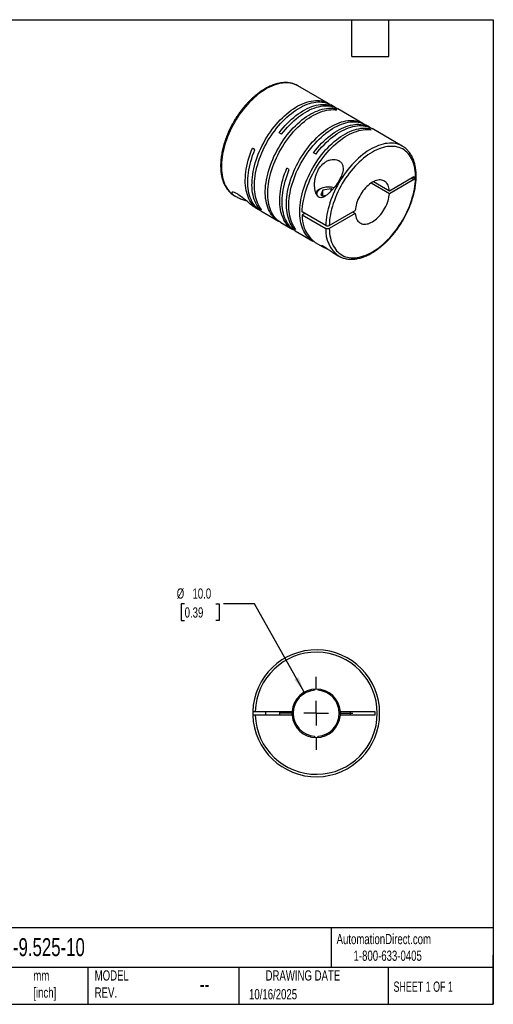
# Model space of a CAD drawing. Header units: millimetres. Extents: x 6 to 273, y 6 to 210.
# Tile 2 of 2: x 175 to 273, y 6 to 210. Entities that reach past the tile are written whole.
import ezdxf

# ---------------------------------------------------------------- set-up
doc = ezdxf.new("R2010")
doc.units = ezdxf.units.MM
doc.linetypes.add('SLD-Center', pattern=[19.05, 15.24, -1.27, 1.27, -1.27])
doc.linetypes.add('SLD-Solid', pattern=[0])
doc.layers.add('CENTER', color=40, linetype='SLD-Center')
doc.layers.add('DIMENSIONS', color=140, linetype='SLD-Solid', lineweight=25)
doc.layers.add('TEXT', color=140, linetype='SLD-Solid', lineweight=25)
doc.styles.add('SLDTEXTSTYLE0', font='TXT', dxfattribs={"width": 0.7})
doc.styles.add('SLDTEXTSTYLE1', font='TXT', dxfattribs={"width": 0.65})
doc.dimstyles.new('SLDDIMSTYLE3', dxfattribs={"dimtxt": 2.158008, "dimasz": 3.302, "dimexe": 0, "dimexo": 0.0625, "dimgap": 0.539502, "dimtad": 0, "dimtih": 1, "dimtoh": 1, "dimdec": 1, "dimrnd": 1e-09, "dimzin": 4, "dimdsep": 46, "dimtxsty": 'SLDTEXTSTYLE0', "dimsah": 1, "dimcen": 0, "dimadec": 0, "dimazin": 1, "dimtfac": 1, "dimtdec": 1, "dimtofl": 0, "dimtmove": 0, "dimatfit": 3, "dimfxl": 0, "dimfrac": 2, "dimtolj": 1, "dimtzin": 12, "dimarcsym": 0})

# ---------------------------------------------------------------- blocks, each defined once
blk = doc.blocks.new('_D_4')
at = {"layer": 'DIMENSIONS'}
for p, q in [((209.31, 88.98), (208.58, 88.98)), ((208.58, 88.98), (208.58, 85.55)), ((215.72, 88.98), (216.44, 88.98)), ((216.44, 88.98), (216.44, 85.55)), ((223.7, 88.98), (217.35, 88.98)), ((234.02, 70.76), (223.7, 88.98)), ((208.58, 85.55), (209.31, 85.55)), ((216.44, 85.55), (215.72, 85.55))]:
    blk.add_line(p, q, dxfattribs=at)
blk.add_solid([(234.02, 70.76), (232.83, 73.88), (231.95, 73.38)], dxfattribs=at)
at = {"layer": 'DIMENSIONS', "char_height": 2.117, "attachment_point": 1, "style": 'SLDTEXTSTYLE0'}
for s, insert in [('%%c', (207.68, 92.19)), ('10.0', (210.93, 92.19)), ('0.39', (209.31, 88.28))]:
    blk.add_mtext(s, dxfattribs=dict(at, insert=insert))
blk = doc.blocks.new('SW_CENTERMARKSYMBOL_1')
at = {"layer": 'CENTER', "color": 0}
for p, q in [((0, 5.08), (0, 7.54)), ((0, 0), (0, 2.54)), ((-5.08, 0), (-7.54, 0)), ((0, 0), (-2.54, 0)), ((0, 0), (0, -2.54)), ((0, 0), (2.54, 0)), ((5.08, 0), (7.54, 0)), ((0, -5.08), (0, -7.54))]:
    blk.add_line(p, q, dxfattribs=at)

msp = doc.modelspace()

# ---------------------------------------------------------------- linework, layer by layer
for p, q in [((239.03, 192.26), (232.7, 195.91)), ((232.71, 195.9), (232.7, 195.91)), ((240.4, 191.46), (239.53, 191.97)), ((240.76, 190.92), (240.25, 191.21)), ((240.25, 190.98), (240.25, 191.21)), ((246.13, 188.15), (240.91, 191.17)), ((247.51, 187.36), (246.63, 187.86)), ((247.86, 186.82), (247.36, 187.11)), ((247.36, 186.87), (247.36, 187.11)), ((254.26, 183.46), (248.01, 187.07)), ((229.34, 185.92), (228.83, 186.21)), ((223.81, 182.72), (223.31, 183.01)), ((254.26, 183.46), (254.25, 183.47)), ((236.44, 181.81), (235.94, 182.1)), ((230.92, 178.62), (230.42, 178.91)), ((251.59, 174.25), (256.62, 177.16)), ((256.09, 176.85), (256.62, 176.54)), ((256.62, 177.16), (256.62, 176.54)), ((251.59, 173.64), (247.8, 175.83)), ((248.33, 176.14), (251.59, 174.25)), ((256.62, 176.54), (251.59, 173.64)), ((219.6, 173.22), (219.79, 173.11)), ((237.35, 174.67), (237.14, 174.54)), ((237.86, 174.37), (237.41, 173.41)), ((238.1, 173.01), (237.41, 173.41)), ((239.54, 174.63), (237.86, 174.37)), ((237.86, 173.15), (237.86, 174.37)), ((238.47, 173.24), (237.86, 173.15)), ((239.8, 174.48), (239.54, 174.63)), ((239.54, 174.19), (239.54, 174.63)), ((223.93, 170.72), (224.55, 170.36)), ((224.69, 170.62), (224.89, 170.74)), ((225.19, 170.33), (224.69, 170.62)), ((225.05, 170.07), (228.68, 167.97)), ((238.46, 167.08), (233.58, 169.89)), ((234.11, 169.58), (233.58, 169.28)), ((233.58, 169.28), (238.46, 166.46)), ((239.16, 167.08), (244.54, 170.18)), ((244.54, 169.57), (239.16, 166.46)), ((244.01, 169.88), (244.54, 169.57)), ((229.19, 167.68), (231.65, 166.26)), ((231.8, 166.52), (232, 166.63)), ((232.3, 166.23), (231.8, 166.52)), ((232.16, 165.97), (235.79, 163.87)), ((236.29, 163.58), (237.86, 162.68)), ((239.94, 161.47), (241.16, 160.77)), ((236.11, 71.4), (236.11, 71.16)), ((236.86, 71.16), (236.86, 71.4)), ((223.89, 66.78), (231.5, 66.78)), ((231.5, 66.03), (223.89, 66.03)), ((225.98, 66.78), (225.98, 66.03)), ((228.98, 66.03), (228.98, 66.78)), ((231.48, 66.41), (231.5, 66.78)), ((231.5, 66.03), (231.48, 66.41)), ((241.47, 66.78), (248.58, 66.78)), ((248.58, 66.03), (241.47, 66.03)), ((243.58, 66.03), (243.58, 66.78)), ((248.58, 66.78), (248.58, 66.03)), ((236.11, 61.66), (236.11, 61.42)), ((236.86, 61.42), (236.86, 61.66))]:
    msp.add_line(p, q)
at = {"flags": 128}
for points in [[(232.7, 195.91), (232.69, 195.91), (232.35, 196.09), (232, 196.24), (231.63, 196.35), (231.24, 196.44), (230.84, 196.5), (230.43, 196.52), (230.01, 196.52), (229.58, 196.48), (229.14, 196.42), (228.69, 196.32), (228.24, 196.19), (227.78, 196.04), (227.32, 195.85), (226.85, 195.64), (226.38, 195.39), (225.91, 195.12), (225.45, 194.83), (224.98, 194.5), (224.52, 194.15), (224.06, 193.78), (223.6, 193.38), (223.15, 192.96), (222.71, 192.52), (222.28, 192.06), (221.86, 191.58), (221.45, 191.08), (221.05, 190.56), (220.67, 190.03), (220.3, 189.48), (219.94, 188.93), (219.6, 188.36), (219.28, 187.78), (218.97, 187.19), (218.69, 186.6), (218.42, 186), (218.17, 185.4), (217.94, 184.79), (217.74, 184.19), (217.55, 183.58), (217.39, 182.98), (217.25, 182.38), (217.13, 181.79), (217.03, 181.21), (216.96, 180.63), (216.91, 180.06), (216.89, 179.51), (216.89, 178.97), (216.91, 178.44), (216.96, 177.93), (217.03, 177.43), (217.12, 176.96), (217.24, 176.5), (217.38, 176.06), (217.54, 175.65), (217.72, 175.26), (217.93, 174.89), (218.15, 174.55), (218.4, 174.23), (218.67, 173.94), (218.95, 173.67), (219.26, 173.44), (219.58, 173.23), (219.6, 173.22)], [(224.69, 170.62), (224.45, 170.94), (224.23, 171.29), (224.02, 171.66), (223.84, 172.05), (223.69, 172.47), (223.55, 172.9), (223.44, 173.36), (223.35, 173.84), (223.28, 174.33), (223.23, 174.85), (223.21, 175.37), (223.22, 175.91), (223.24, 176.47), (223.3, 177.03), (223.37, 177.61), (223.47, 178.19), (223.59, 178.78), (223.73, 179.38), (223.89, 179.98), (224.08, 180.58), (224.29, 181.18), (224.52, 181.79), (224.77, 182.39), (225.03, 182.98), (225.32, 183.57), (225.63, 184.16), (225.95, 184.74), (226.29, 185.3), (226.65, 185.86), (227.02, 186.4), (227.4, 186.93), (227.8, 187.44), (228.21, 187.94), (228.63, 188.42), (229.06, 188.88), (229.49, 189.32), (229.94, 189.74), (230.39, 190.13), (230.85, 190.5), (231.31, 190.85), (231.78, 191.17), (232.24, 191.47), (232.71, 191.74), (233.18, 191.98), (233.64, 192.2), (234.1, 192.38), (234.56, 192.54), (235.01, 192.66), (235.46, 192.76), (235.9, 192.83), (236.33, 192.86), (236.75, 192.87), (237.16, 192.84), (237.55, 192.79), (237.94, 192.7), (238.31, 192.59), (238.66, 192.44), (239, 192.27), (239.27, 192.1)], [(225.19, 170.33), (224.95, 170.65), (224.73, 171), (224.53, 171.37), (224.35, 171.76), (224.19, 172.18), (224.05, 172.61), (223.94, 173.07), (223.85, 173.55), (223.78, 174.04), (223.74, 174.56), (223.72, 175.08), (223.72, 175.62), (223.75, 176.18), (223.8, 176.74), (223.87, 177.32), (223.97, 177.9), (224.09, 178.49), (224.23, 179.09), (224.4, 179.69), (224.58, 180.29), (224.79, 180.89), (225.02, 181.5), (225.27, 182.1), (225.54, 182.69), (225.82, 183.29), (226.13, 183.87), (226.45, 184.45), (226.79, 185.01), (227.15, 185.57), (227.52, 186.11), (227.9, 186.64), (228.3, 187.15), (228.71, 187.65), (229.13, 188.13), (229.56, 188.59), (230, 189.03), (230.44, 189.45), (230.89, 189.84), (231.35, 190.21), (231.81, 190.56), (232.28, 190.88), (232.74, 191.18), (233.21, 191.45), (233.68, 191.69), (234.14, 191.91), (234.61, 192.09), (235.06, 192.25), (235.52, 192.37), (235.96, 192.47), (236.4, 192.54), (236.83, 192.57), (237.25, 192.58), (237.66, 192.56), (238.05, 192.5), (238.44, 192.41), (238.81, 192.3), (239.16, 192.15), (239.5, 191.98), (239.53, 191.97)], [(228.94, 167.84), (228.66, 167.99), (228.34, 168.2), (228.04, 168.43), (227.75, 168.69), (227.49, 168.98), (227.24, 169.3), (227.01, 169.64), (226.81, 170.01), (226.63, 170.4), (226.46, 170.81), (226.32, 171.25), (226.21, 171.7), (226.11, 172.18), (226.04, 172.67), (226, 173.18), (225.97, 173.7), (225.97, 174.24), (226, 174.8), (226.04, 175.36), (226.11, 175.93), (226.21, 176.52), (226.32, 177.11), (226.46, 177.7), (226.63, 178.3), (226.81, 178.9), (227.01, 179.51), (227.24, 180.11), (227.49, 180.71), (227.75, 181.31), (228.04, 181.9), (228.34, 182.48), (228.66, 183.06), (229, 183.63), (229.35, 184.19), (229.72, 184.73), (230.1, 185.26), (230.5, 185.78), (230.9, 186.28), (231.32, 186.76), (231.75, 187.22), (232.19, 187.66), (232.63, 188.08), (233.08, 188.48), (233.54, 188.86), (234, 189.21), (234.47, 189.54), (234.93, 189.84), (235.4, 190.11), (235.87, 190.36), (236.33, 190.58), (236.79, 190.76), (237.25, 190.93), (237.71, 191.06), (238.15, 191.16), (238.59, 191.23), (239.02, 191.27), (239.44, 191.28), (239.86, 191.26), (240.25, 191.21)], [(228.83, 186.21), (229.23, 186.72), (229.64, 187.21), (230.07, 187.69), (230.5, 188.15), (230.94, 188.58), (231.38, 189), (231.84, 189.39), (232.29, 189.76), (232.76, 190.1), (233.22, 190.42), (233.69, 190.71), (234.16, 190.98), (234.62, 191.22), (235.09, 191.43), (235.55, 191.61), (236, 191.76), (236.46, 191.88), (236.9, 191.98), (237.34, 192.04), (237.77, 192.07), (238.19, 192.07), (238.59, 192.04), (238.99, 191.98), (239.37, 191.89), (239.74, 191.77), (240.09, 191.63), (240.43, 191.45), (240.65, 191.31)], [(229.34, 185.92), (229.74, 186.43), (230.15, 186.92), (230.57, 187.4), (231, 187.86), (231.44, 188.29), (231.88, 188.71), (232.34, 189.1), (232.8, 189.47), (233.26, 189.81), (233.72, 190.13), (234.19, 190.42), (234.66, 190.69), (235.12, 190.93), (235.59, 191.14), (236.05, 191.32), (236.51, 191.47), (236.96, 191.59), (237.4, 191.69), (237.84, 191.75), (238.27, 191.78), (238.69, 191.78), (239.09, 191.75), (239.49, 191.69), (239.87, 191.6), (240.24, 191.48), (240.59, 191.34), (240.91, 191.17)], [(229.19, 167.68), (229.16, 167.7), (228.84, 167.91), (228.54, 168.14), (228.25, 168.4), (227.99, 168.69), (227.74, 169.01), (227.52, 169.35), (227.31, 169.72), (227.13, 170.11), (226.97, 170.52), (226.83, 170.96), (226.71, 171.41), (226.62, 171.89), (226.55, 172.38), (226.5, 172.89), (226.48, 173.41), (226.48, 173.95), (226.5, 174.51), (226.55, 175.07), (226.62, 175.64), (226.71, 176.23), (226.83, 176.82), (226.97, 177.41), (227.13, 178.01), (227.31, 178.61), (227.52, 179.22), (227.74, 179.82), (227.99, 180.42), (228.25, 181.02), (228.54, 181.61), (228.84, 182.19), (229.16, 182.77), (229.5, 183.34), (229.85, 183.9), (230.22, 184.44), (230.6, 184.97), (231, 185.49), (231.41, 185.99), (231.82, 186.47), (232.25, 186.93), (232.69, 187.37), (233.13, 187.79), (233.59, 188.19), (234.04, 188.57), (234.5, 188.92), (234.97, 189.25), (235.44, 189.55), (235.9, 189.82), (236.37, 190.07), (236.83, 190.29), (237.3, 190.47), (237.76, 190.64), (238.21, 190.77), (238.66, 190.87), (239.09, 190.94), (239.53, 190.98), (239.95, 190.99), (240.36, 190.97), (240.76, 190.92)], [(231.8, 166.52), (231.55, 166.84), (231.33, 167.18), (231.13, 167.55), (230.95, 167.95), (230.79, 168.36), (230.66, 168.8), (230.54, 169.26), (230.45, 169.74), (230.38, 170.23), (230.34, 170.74), (230.32, 171.27), (230.32, 171.81), (230.35, 172.37), (230.4, 172.93), (230.48, 173.51), (230.57, 174.09), (230.69, 174.68), (230.83, 175.28), (231, 175.88), (231.19, 176.48), (231.39, 177.08), (231.62, 177.68), (231.87, 178.28), (232.14, 178.88), (232.43, 179.47), (232.73, 180.06), (233.06, 180.63), (233.4, 181.2), (233.75, 181.75), (234.12, 182.3), (234.51, 182.83), (234.9, 183.34), (235.31, 183.84), (235.73, 184.32), (236.16, 184.78), (236.6, 185.21), (237.05, 185.63), (237.5, 186.03), (237.96, 186.4), (238.42, 186.75), (238.88, 187.07), (239.35, 187.37), (239.82, 187.64), (240.28, 187.88), (240.75, 188.09), (241.21, 188.28), (241.67, 188.44), (242.12, 188.56), (242.57, 188.66), (243, 188.72), (243.43, 188.76), (243.85, 188.77), (244.26, 188.74), (244.66, 188.69), (245.04, 188.6), (245.41, 188.49), (245.77, 188.34), (246.11, 188.17), (246.38, 188)], [(232.3, 166.23), (232.06, 166.55), (231.83, 166.89), (231.63, 167.26), (231.45, 167.66), (231.29, 168.07), (231.16, 168.51), (231.04, 168.97), (230.95, 169.45), (230.89, 169.94), (230.84, 170.45), (230.82, 170.98), (230.83, 171.52), (230.85, 172.08), (230.9, 172.64), (230.98, 173.22), (231.07, 173.8), (231.19, 174.39), (231.34, 174.99), (231.5, 175.59), (231.69, 176.19), (231.9, 176.79), (232.12, 177.39), (232.37, 178), (232.64, 178.59), (232.93, 179.18), (233.24, 179.77), (233.56, 180.34), (233.9, 180.91), (234.25, 181.46), (234.62, 182.01), (235.01, 182.54), (235.41, 183.05), (235.81, 183.55), (236.23, 184.03), (236.66, 184.49), (237.1, 184.92), (237.55, 185.34), (238, 185.74), (238.46, 186.11), (238.92, 186.46), (239.38, 186.78), (239.85, 187.08), (240.32, 187.35), (240.78, 187.59), (241.25, 187.8), (241.71, 187.99), (242.17, 188.15), (242.62, 188.27), (243.07, 188.37), (243.51, 188.44), (243.94, 188.47), (244.36, 188.48), (244.76, 188.45), (245.16, 188.4), (245.55, 188.31), (245.92, 188.2), (246.27, 188.05), (246.61, 187.88), (246.63, 187.86)], [(236.05, 163.74), (235.77, 163.89), (235.45, 164.09), (235.14, 164.33), (234.86, 164.59), (234.59, 164.88), (234.35, 165.2), (234.12, 165.54), (233.92, 165.91), (233.73, 166.3), (233.57, 166.71), (233.43, 167.15), (233.31, 167.6), (233.22, 168.07), (233.15, 168.57), (233.1, 169.08), (233.08, 169.6), (233.08, 170.14), (233.1, 170.69), (233.15, 171.26), (233.22, 171.83), (233.31, 172.41), (233.43, 173), (233.57, 173.6), (233.73, 174.2), (233.92, 174.8), (234.12, 175.4), (234.35, 176.01), (234.59, 176.61), (234.86, 177.2), (235.14, 177.8), (235.45, 178.38), (235.77, 178.96), (236.1, 179.53), (236.46, 180.08), (236.83, 180.63), (237.21, 181.16), (237.6, 181.67), (238.01, 182.17), (238.43, 182.66), (238.86, 183.12), (239.29, 183.56), (239.74, 183.98), (240.19, 184.38), (240.65, 184.76), (241.11, 185.11), (241.57, 185.43), (242.04, 185.74), (242.51, 186.01), (242.97, 186.25), (243.44, 186.47), (243.9, 186.66), (244.36, 186.82), (244.81, 186.95), (245.26, 187.05), (245.7, 187.13), (246.13, 187.17), (246.55, 187.18), (246.96, 187.16), (247.36, 187.11)], [(235.94, 182.1), (236.34, 182.62), (236.75, 183.11), (237.17, 183.59), (237.6, 184.04), (238.04, 184.48), (238.49, 184.89), (238.94, 185.29), (239.4, 185.66), (239.86, 186), (240.33, 186.32), (240.79, 186.61), (241.26, 186.88), (241.73, 187.12), (242.19, 187.33), (242.65, 187.51), (243.11, 187.66), (243.56, 187.78), (244.01, 187.87), (244.44, 187.94), (244.87, 187.97), (245.29, 187.97), (245.7, 187.94), (246.09, 187.88), (246.48, 187.79), (246.84, 187.67), (247.2, 187.52), (247.54, 187.34), (247.76, 187.21)], [(236.44, 181.81), (236.84, 182.33), (237.25, 182.82), (237.67, 183.3), (238.1, 183.75), (238.54, 184.19), (238.99, 184.61), (239.44, 185), (239.9, 185.37), (240.37, 185.71), (240.83, 186.03), (241.3, 186.32), (241.76, 186.59), (242.23, 186.83), (242.69, 187.04), (243.16, 187.22), (243.61, 187.37), (244.06, 187.49), (244.51, 187.58), (244.95, 187.65), (245.38, 187.68), (245.79, 187.68), (246.2, 187.65), (246.6, 187.59), (246.98, 187.5), (247.35, 187.38), (247.7, 187.23), (248.01, 187.07)], [(233.58, 169.89), (233.61, 170.45), (233.66, 171.03), (233.73, 171.62), (233.83, 172.22), (233.96, 172.82), (234.1, 173.43), (234.27, 174.05), (234.47, 174.66), (234.68, 175.28), (234.92, 175.89), (235.18, 176.51), (235.46, 177.12), (235.75, 177.72), (236.07, 178.32), (236.4, 178.9), (236.76, 179.48), (237.12, 180.04), (237.51, 180.59), (237.91, 181.13), (238.32, 181.65), (238.74, 182.15), (239.17, 182.63), (239.62, 183.09), (240.07, 183.53), (240.53, 183.95), (240.99, 184.34), (241.46, 184.71), (241.94, 185.05), (242.41, 185.37), (242.89, 185.65), (243.37, 185.91), (243.85, 186.14), (244.32, 186.34), (244.79, 186.51), (245.25, 186.65), (245.71, 186.75), (246.16, 186.83), (246.6, 186.87), (247.03, 186.89), (247.45, 186.87), (247.86, 186.82)], [(224.8, 170.23), (224.78, 170.24), (224.44, 170.43), (224.11, 170.65), (223.81, 170.9), (223.52, 171.18), (223.26, 171.48), (223.02, 171.82), (222.79, 172.18), (222.59, 172.56), (222.41, 172.97), (222.26, 173.4), (222.13, 173.86), (222.02, 174.33), (221.94, 174.83), (221.88, 175.34), (221.84, 175.87), (221.83, 176.42), (221.85, 176.98), (221.89, 177.55), (221.95, 178.13), (222.04, 178.73), (222.15, 179.33), (222.29, 179.94), (222.45, 180.55), (222.63, 181.16), (222.84, 181.78), (223.06, 182.4), (223.31, 183.01)], [(254.25, 183.47), (253.93, 183.63), (253.57, 183.78), (253.2, 183.9), (252.82, 183.99), (252.42, 184.05), (252.01, 184.07), (251.59, 184.07), (251.16, 184.03), (250.72, 183.97), (250.27, 183.87), (249.82, 183.75), (249.36, 183.59), (248.9, 183.41), (248.43, 183.19), (247.96, 182.95), (247.5, 182.68), (247.03, 182.39), (246.56, 182.06), (246.1, 181.71), (245.64, 181.34), (245.18, 180.94), (244.74, 180.52), (244.3, 180.08), (243.86, 179.62), (243.44, 179.14), (243.03, 178.64), (242.63, 178.13), (242.25, 177.6), (241.88, 177.05), (241.52, 176.49), (241.18, 175.93), (240.86, 175.35), (240.55, 174.76), (240.26, 174.17), (239.99, 173.57), (239.74, 172.97), (239.52, 172.36), (239.31, 171.76), (239.12, 171.15), (238.96, 170.55), (238.82, 169.95), (238.7, 169.36), (238.6, 168.77), (238.53, 168.2), (238.48, 167.63), (238.46, 167.08)], [(239.16, 166.46), (239.19, 165.95), (239.24, 165.45), (239.31, 164.97), (239.4, 164.51), (239.52, 164.07), (239.66, 163.64), (239.83, 163.24), (240.01, 162.87), (240.22, 162.51), (240.45, 162.18), (240.69, 161.88), (240.96, 161.61), (241.24, 161.36), (241.55, 161.14), (241.87, 160.94), (242.21, 160.78), (242.56, 160.64), (242.93, 160.54), (243.31, 160.47), (243.7, 160.42), (244.11, 160.41), (244.52, 160.43), (244.95, 160.47), (245.38, 160.55), (245.82, 160.66), (246.27, 160.79), (246.72, 160.96), (247.17, 161.16), (247.63, 161.38), (248.09, 161.63), (248.54, 161.91), (249, 162.22), (249.46, 162.55), (249.91, 162.9), (250.35, 163.28), (250.79, 163.69), (251.22, 164.11), (251.65, 164.56), (252.06, 165.02), (252.47, 165.5), (252.86, 166), (253.24, 166.52), (253.61, 167.05), (253.96, 167.59), (254.29, 168.14), (254.61, 168.71), (254.91, 169.28), (255.2, 169.86), (255.46, 170.44), (255.71, 171.03), (255.93, 171.62), (256.14, 172.21), (256.32, 172.81), (256.48, 173.39), (256.62, 173.98), (256.74, 174.56), (256.83, 175.13), (256.9, 175.69), (256.95, 176.25), (256.97, 176.79), (256.97, 177.32), (256.95, 177.83), (256.9, 178.33), (256.83, 178.81), (256.74, 179.28), (256.62, 179.72), (256.48, 180.15), (256.32, 180.55), (256.14, 180.93), (255.93, 181.28), (255.71, 181.61), (255.46, 181.92), (255.2, 182.2), (254.91, 182.45), (254.61, 182.67), (254.29, 182.87), (253.96, 183.03), (253.61, 183.17), (253.24, 183.27), (252.86, 183.35), (252.47, 183.4), (252.06, 183.41), (251.65, 183.4), (251.22, 183.35), (250.79, 183.28), (250.35, 183.17), (249.91, 183.04), (249.46, 182.87), (249, 182.68), (248.54, 182.46), (248.09, 182.21), (247.63, 181.93), (247.17, 181.63), (246.72, 181.3), (246.27, 180.95), (245.82, 180.57), (245.38, 180.17), (244.95, 179.74), (244.52, 179.3), (244.11, 178.84), (243.7, 178.36), (243.31, 177.86), (242.93, 177.34), (242.56, 176.82), (242.21, 176.28), (241.87, 175.72), (241.55, 175.16), (241.24, 174.59), (240.96, 174.01), (240.69, 173.42), (240.45, 172.84), (240.22, 172.25), (240.01, 171.65), (239.83, 171.06), (239.66, 170.47), (239.52, 169.89), (239.4, 169.31), (239.31, 168.74), (239.24, 168.17), (239.19, 167.62), (239.16, 167.08)], [(225.05, 170.07), (224.75, 170.26), (224.44, 170.49), (224.16, 170.75), (223.89, 171.04), (223.64, 171.35), (223.41, 171.69), (223.2, 172.05), (223.02, 172.44), (222.85, 172.85), (222.71, 173.28), (222.59, 173.73), (222.49, 174.21), (222.42, 174.7), (222.37, 175.2), (222.34, 175.73), (222.34, 176.26), (222.36, 176.81), (222.4, 177.38), (222.47, 177.95), (222.56, 178.53), (222.67, 179.12), (222.81, 179.71), (222.97, 180.31), (223.15, 180.91), (223.35, 181.52), (223.57, 182.12), (223.81, 182.72)], [(231.91, 166.12), (231.68, 166.25), (231.35, 166.45), (231.05, 166.68), (230.76, 166.94), (230.49, 167.23), (230.24, 167.54), (230.01, 167.88), (229.81, 168.24), (229.62, 168.63), (229.46, 169.04), (229.31, 169.47), (229.19, 169.92), (229.1, 170.39), (229.02, 170.88), (228.97, 171.39), (228.95, 171.91), (228.94, 172.45), (228.96, 173), (229.01, 173.56), (229.07, 174.14), (229.16, 174.72), (229.28, 175.31), (229.41, 175.9), (229.57, 176.5), (229.75, 177.1), (229.95, 177.71), (230.18, 178.31), (230.42, 178.91)], [(232.16, 165.97), (231.86, 166.16), (231.55, 166.39), (231.26, 166.65), (230.99, 166.94), (230.75, 167.25), (230.52, 167.59), (230.31, 167.95), (230.12, 168.34), (229.96, 168.75), (229.82, 169.18), (229.7, 169.63), (229.6, 170.1), (229.52, 170.59), (229.47, 171.1), (229.45, 171.62), (229.44, 172.16), (229.46, 172.71), (229.51, 173.27), (229.58, 173.85), (229.67, 174.43), (229.78, 175.02), (229.91, 175.61), (230.07, 176.21), (230.25, 176.81), (230.46, 177.42), (230.68, 178.02), (230.92, 178.62)], [(237.02, 172.9), (236.89, 173.04), (236.78, 173.19), (236.7, 173.36), (236.65, 173.52), (236.64, 173.69), (236.66, 173.86), (236.72, 174.02), (236.8, 174.18), (236.92, 174.33), (237.08, 174.47), (237.26, 174.61), (237.46, 174.72), (237.69, 174.83), (237.94, 174.92), (238.2, 174.99), (238.48, 175.04), (238.76, 175.07), (239.05, 175.08), (239.34, 175.07), (239.63, 175.05), (239.91, 175), (240.17, 174.93), (240.19, 174.93)], [(251.59, 174.25), (251.56, 174.57), (251.5, 174.87), (251.42, 175.15), (251.31, 175.4), (251.19, 175.63), (251.04, 175.84), (250.87, 176.02), (250.68, 176.17), (250.47, 176.29), (250.25, 176.38), (250.01, 176.44), (249.76, 176.47), (249.49, 176.47), (249.22, 176.44), (248.94, 176.37), (248.65, 176.28), (248.36, 176.15), (248.07, 175.99), (247.77, 175.81), (247.48, 175.6), (247.2, 175.36), (246.91, 175.1), (246.64, 174.82), (246.38, 174.52), (246.13, 174.2), (245.89, 173.87), (245.66, 173.52), (245.46, 173.16), (245.27, 172.79), (245.1, 172.41), (244.95, 172.03), (244.82, 171.66), (244.72, 171.28), (244.63, 170.9), (244.58, 170.54), (244.54, 170.18)], [(223.93, 170.72), (223.7, 170.86), (223.49, 171.01), (223.26, 171.18), (222.94, 171.44), (222.59, 171.73), (222.26, 172.01), (221.9, 172.32), (221.56, 172.6), (221.21, 172.88), (220.87, 173.14), (220.52, 173.37), (220.2, 173.58), (219.89, 173.74), (219.6, 173.86), (219.35, 173.93), (219.15, 173.95), (219.04, 173.9), (219.02, 173.8), (219.08, 173.67), (219.16, 173.57), (219.27, 173.46), (219.59, 173.23), (219.59, 173.23)], [(244.54, 169.57), (244.58, 169.25), (244.63, 168.95), (244.72, 168.68), (244.82, 168.42), (244.95, 168.19), (245.1, 167.98), (245.27, 167.8), (245.46, 167.65), (245.66, 167.53), (245.89, 167.44), (246.13, 167.38), (246.38, 167.35), (246.64, 167.35), (246.91, 167.39), (247.2, 167.45), (247.48, 167.55), (247.77, 167.67), (248.07, 167.83), (248.36, 168.01), (248.65, 168.22), (248.94, 168.46), (249.22, 168.72), (249.49, 169), (249.76, 169.3), (250.01, 169.62), (250.25, 169.96), (250.47, 170.31), (250.68, 170.67), (250.87, 171.03), (251.04, 171.41), (251.19, 171.79), (251.31, 172.17), (251.42, 172.54), (251.5, 172.92), (251.56, 173.28), (251.59, 173.64)], [(241.16, 160.77), (241.18, 160.76), (241.18, 160.76)]]:
    msp.add_lwpolyline(points, dxfattribs=at)
for centre, radius, start, end in [((237.89, 173.1), 1.63, 117.28, 156.5358), ((240.07, 168.87), 6.5, 176.4343, 234.4681), ((244.81, 166), 6.37, 175.7912, 235.1112), ((236.48, 66.41), 13.1, 181.6404, 178.3596), ((236.48, 66.41), 12.6, 181.7055, 178.2945), ((236.48, 66.41), 5, 4.3012, 175.6988), ((236.48, 66.41), 4.76, 94.5162, 265.4838), ((236.48, 66.41), 4.76, 274.5162, 85.4838), ((236.48, 66.41), 13.1, 178.3596, 181.6404), ((236.48, 66.41), 5, 184.3012, 355.6988), ((236.48, 66.41), 5, 355.6988, 4.3012)]:
    msp.add_arc(centre, radius, start, end)
for points, knots in [([(232.71, 195.9), (232.67, 195.92), (232.52, 196.01), (232.25, 196.14), (231.9, 196.28), (231.54, 196.39), (231.16, 196.48), (230.77, 196.54), (230.38, 196.57), (229.97, 196.57), (229.55, 196.55), (229.12, 196.49), (228.69, 196.41), (228.25, 196.3), (227.81, 196.17), (227.36, 196), (226.91, 195.81), (226.46, 195.6), (226.01, 195.36), (225.56, 195.09), (225.11, 194.8), (224.66, 194.48), (224.22, 194.15), (223.78, 193.79), (223.35, 193.41), (222.93, 193.01), (222.51, 192.59), (222.1, 192.15), (221.7, 191.7), (221.31, 191.23), (220.93, 190.74), (220.56, 190.24), (220.21, 189.73), (219.87, 189.21), (219.54, 188.67), (219.23, 188.13), (218.93, 187.58), (218.65, 187.02), (218.39, 186.46), (218.14, 185.89), (217.92, 185.32), (217.71, 184.74), (217.52, 184.17), (217.35, 183.6), (217.2, 183.03), (217.07, 182.46), (216.96, 181.9), (216.87, 181.34), (216.81, 180.79), (216.76, 180.25), (216.74, 179.71), (216.74, 179.19), (216.76, 178.68), (216.8, 178.18), (216.86, 177.7), (216.95, 177.23), (217.06, 176.78), (217.19, 176.35), (217.34, 175.93), (217.52, 175.54), (217.71, 175.17), (217.92, 174.82), (218.16, 174.49), (218.41, 174.19), (218.68, 173.91), (218.96, 173.65), (219.27, 173.43), (219.48, 173.28), (219.6, 173.22), (219.6, 173.22)], [0, 0, 0, 0, 0.005551, 0.02038, 0.035211, 0.050063, 0.064953, 0.079897, 0.094904, 0.109979, 0.125122, 0.140329, 0.155592, 0.170903, 0.186252, 0.20163, 0.217029, 0.232441, 0.24786, 0.263281, 0.278701, 0.294116, 0.309527, 0.32493, 0.340328, 0.355718, 0.371102, 0.38648, 0.401852, 0.417219, 0.432582, 0.447941, 0.463298, 0.478652, 0.494005, 0.509358, 0.524711, 0.540065, 0.555421, 0.570779, 0.58614, 0.601506, 0.616877, 0.632253, 0.647636, 0.663025, 0.678423, 0.693828, 0.709241, 0.724663, 0.740092, 0.755529, 0.77097, 0.786415, 0.801858, 0.817294, 0.832717, 0.848118, 0.86349, 0.878822, 0.894103, 0.909325, 0.924479, 0.939562, 0.954573, 0.96952, 0.984411, 0.999263, 1, 1, 1, 1]), ([(241.19, 160.76), (241.25, 160.73), (241.42, 160.63), (241.71, 160.49), (242.07, 160.36), (242.44, 160.26), (242.82, 160.18), (243.21, 160.13), (243.61, 160.11), (244.02, 160.12), (244.44, 160.15), (244.87, 160.21), (245.3, 160.3), (245.74, 160.42), (246.19, 160.56), (246.64, 160.73), (247.09, 160.93), (247.54, 161.15), (247.99, 161.4), (248.44, 161.68), (248.89, 161.98), (249.33, 162.3), (249.77, 162.64), (250.21, 163.01), (250.64, 163.39), (251.06, 163.8), (251.48, 164.22), (251.89, 164.66), (252.28, 165.12), (252.67, 165.6), (253.05, 166.09), (253.41, 166.59), (253.76, 167.11), (254.1, 167.63), (254.42, 168.17), (254.73, 168.72), (255.02, 169.27), (255.29, 169.83), (255.55, 170.4), (255.79, 170.97), (256.01, 171.54), (256.21, 172.11), (256.4, 172.69), (256.56, 173.26), (256.71, 173.83), (256.83, 174.4), (256.93, 174.96), (257.01, 175.51), (257.07, 176.06), (257.11, 176.6), (257.13, 177.13), (257.12, 177.65), (257.09, 178.15), (257.04, 178.65), (256.97, 179.13), (256.88, 179.59), (256.76, 180.03), (256.63, 180.46), (256.47, 180.87), (256.29, 181.26), (256.09, 181.62), (255.87, 181.97), (255.63, 182.29), (255.37, 182.58), (255.1, 182.85), (254.81, 183.1), (254.52, 183.31), (254.33, 183.42), (254.25, 183.47)], [0, 0, 0, 0, 0.008574, 0.023416, 0.038265, 0.053141, 0.06806, 0.083037, 0.098078, 0.113188, 0.128366, 0.143605, 0.158898, 0.174236, 0.18961, 0.20501, 0.220428, 0.235857, 0.251291, 0.266727, 0.28216, 0.297589, 0.313012, 0.328428, 0.343838, 0.35924, 0.374637, 0.390027, 0.405412, 0.420793, 0.436169, 0.451542, 0.466912, 0.48228, 0.497648, 0.513015, 0.528383, 0.543752, 0.559123, 0.574496, 0.589873, 0.605255, 0.620642, 0.636034, 0.651434, 0.66684, 0.682254, 0.697677, 0.713107, 0.728546, 0.743992, 0.759445, 0.774902, 0.790361, 0.805817, 0.821264, 0.836696, 0.852104, 0.867479, 0.882811, 0.898089, 0.913305, 0.928452, 0.943527, 0.958532, 0.973474, 0.988366, 1, 1, 1, 1]), ([(241.17, 176.32), (241.42, 176.73), (241.64, 177.17), (241.88, 177.82), (241.94, 178.04), (242.02, 178.47), (242.04, 178.68), (242.03, 179.1), (242, 179.29), (241.89, 179.66), (241.8, 179.83), (241.58, 180.14), (241.43, 180.27), (241.11, 180.49), (240.93, 180.57), (240.53, 180.68), (240.32, 180.71), (239.87, 180.72), (239.65, 180.69), (239.2, 180.58), (238.97, 180.5), (238.55, 180.3), (238.35, 180.17), (237.77, 179.74), (237.44, 179.38), (236.89, 178.58), (236.68, 178.16), (236.44, 177.48), (236.37, 177.24), (236.26, 176.78), (236.22, 176.55), (236.16, 176.07), (236.14, 175.84), (236.13, 175.36), (236.14, 175.12), (236.18, 174.65), (236.22, 174.41), (236.33, 173.95), (236.4, 173.73), (236.6, 173.32), (236.73, 173.13), (236.97, 172.94), (237.06, 172.89), (237.24, 172.83), (237.33, 172.82), (237.52, 172.82), (237.61, 172.83), (237.79, 172.88), (237.88, 172.91), (238.15, 173.03), (238.32, 173.13), (238.65, 173.37), (238.82, 173.5), (239.14, 173.79), (239.3, 173.94), (239.61, 174.26), (239.76, 174.42), (240.07, 174.77), (240.22, 174.95), (240.65, 175.51), (240.92, 175.9), (241.17, 176.32)], [0, 0, 0, 0, 0.0625, 0.0625, 0.09375, 0.09375, 0.125, 0.125, 0.15625, 0.15625, 0.1875, 0.1875, 0.21875, 0.21875, 0.25, 0.25, 0.28125, 0.28125, 0.3125, 0.3125, 0.34375, 0.34375, 0.375, 0.375, 0.4375, 0.4375, 0.5, 0.5, 0.53125, 0.53125, 0.5625, 0.5625, 0.59375, 0.59375, 0.625, 0.625, 0.65625, 0.65625, 0.6875, 0.6875, 0.71875, 0.71875, 0.734375, 0.734375, 0.75, 0.75, 0.765625, 0.765625, 0.78125, 0.78125, 0.8125, 0.8125, 0.84375, 0.84375, 0.875, 0.875, 0.90625, 0.90625, 0.9375, 0.9375, 1, 1, 1, 1]), ([(219.59, 173.23), (219.69, 173.17), (219.88, 173.05), (220.24, 172.87), (220.63, 172.7), (221.05, 172.53), (221.46, 172.38), (221.79, 172.28), (221.99, 172.21), (222.04, 172.2)], [0, 0, 0, 0, 0.162056, 0.324162, 0.49241, 0.660682, 0.802884, 0.945082, 1, 1, 1, 1]), ([(238.46, 167.08), (238.55, 167.02), (238.68, 166.99), (238.94, 166.99), (239.07, 167.02), (239.16, 167.08)], [0, 0, 0, 0, 0.5, 0.5, 1, 1, 1, 1]), ([(239.16, 166.46), (239.07, 166.41), (238.94, 166.38), (238.68, 166.38), (238.55, 166.41), (238.46, 166.46)], [0, 0, 0, 0, 0.5, 0.5, 1, 1, 1, 1]), ([(239.94, 161.48), (239.93, 161.48), (239.84, 161.53), (239.62, 161.67), (239.31, 161.87), (239.02, 162.08), (238.78, 162.24), (238.57, 162.39), (238.36, 162.53), (238.17, 162.66), (238, 162.75), (237.85, 162.84), (237.73, 162.89), (237.65, 162.91), (237.6, 162.92), (237.58, 162.9), (237.61, 162.85), (237.69, 162.78), (237.85, 162.68), (238.06, 162.57), (238.31, 162.45), (238.56, 162.34), (238.73, 162.26), (238.8, 162.23)], [0, 0, 0, 0, 0.008028, 0.078845, 0.151612, 0.201913, 0.253387, 0.286216, 0.319844, 0.36542, 0.39104, 0.417642, 0.469289, 0.502695, 0.536902, 0.587826, 0.639977, 0.706799, 0.775269, 0.841054, 0.908602, 0.96004, 1, 1, 1, 1]), ([(223.39, 66.78), (223.39, 66.78), (223.44, 66.78), (223.63, 66.78), (223.76, 66.78), (223.89, 66.78)], [0, 0, 0, 0, 0.5, 0.5, 1, 1, 1, 1]), ([(223.89, 66.03), (223.76, 66.03), (223.63, 66.03), (223.44, 66.03), (223.39, 66.03), (223.39, 66.03)], [0, 0, 0, 0, 0.5, 0.5, 1, 1, 1, 1])]:
    msp.add_open_spline(points, degree=3, knots=knots)
at = {"layer": 'TEXT'}
for p, q in [((6.35, 209.55), (273.05, 209.55)), ((243.84, 201.93), (243.84, 209.55)), ((251.46, 201.93), (251.46, 209.55)), ((273.05, 209.55), (273.05, 6.35)), ((243.84, 201.93), (251.46, 201.93)), ((273.05, 22.13), (6.35, 22.13)), ((239.58, 22.13), (239.58, 13.97)), ((273.05, 6.35), (273.05, 16.51)), ((273.05, 13.97), (6.35, 13.97)), ((189.3, 13.97), (189.3, 6.35)), ((220.47, 13.97), (220.47, 6.35)), ((251.35, 13.97), (251.35, 6.35)), ((6.35, 6.35), (273.05, 6.35))]:
    msp.add_line(p, q, dxfattribs=at)

# ---------------------------------------------------------------- block references
at = {"layer": 'CENTER'}
msp.add_blockref('SW_CENTERMARKSYMBOL_1', (236.48, 66.41), dxfattribs=at)

# ---------------------------------------------------------------- texts
at = {"layer": 'TEXT'}
for s, insert, char_height, attachment_point, style in [('AutomationDirect.com', (240.69, 20.88), 2.1167, 1, 'SLDTEXTSTYLE0'), ('SRB-26C-9.525-10', (159.21, 20), 3.7042, 1, 'SLDTEXTSTYLE0'), ('1-800-633-0405', (244.19, 17.44), 2.1167, 1, 'SLDTEXTSTYLE0'), ('mm^J[inch]', (178.06, 13.36), 2.117, 1, 'SLDTEXTSTYLE0'), ('MODEL ^JREV.', (190.73, 13.36), 2.1167, 1, 'SLDTEXTSTYLE0'), ('DRAWING DATE', (233.73, 13.36), 2.1167, 2, 'SLDTEXTSTYLE0'), ('--', (212.43, 12.08), 3.175, 1, 'SLDTEXTSTYLE0'), ('SHEET 1 OF 1', (252.44, 11.05), 2.1167, 1, 'SLDTEXTSTYLE1'), ('10/16/2025', (222.61, 9.49), 2.117, 1, 'SLDTEXTSTYLE0')]:
    msp.add_mtext(s, dxfattribs=dict(at, insert=insert, char_height=char_height, attachment_point=attachment_point, style=style))

# ---------------------------------------------------------------- dimensions: what is measured, and where the dimension line sits
at = {"layer": 'DIMENSIONS'}
dim = msp.add_diameter_dim_2p(p1=(238.95, 62.06), p2=(234.02, 70.76), dimstyle='SLDDIMSTYLE3', dxfattribs=at)
dim.commit()
dim.dimension.update_dxf_attribs({"geometry": '_D_4', "text_midpoint": (212.51, 88.98), "dimtype": 163})

doc.saveas('drawing.dxf')
